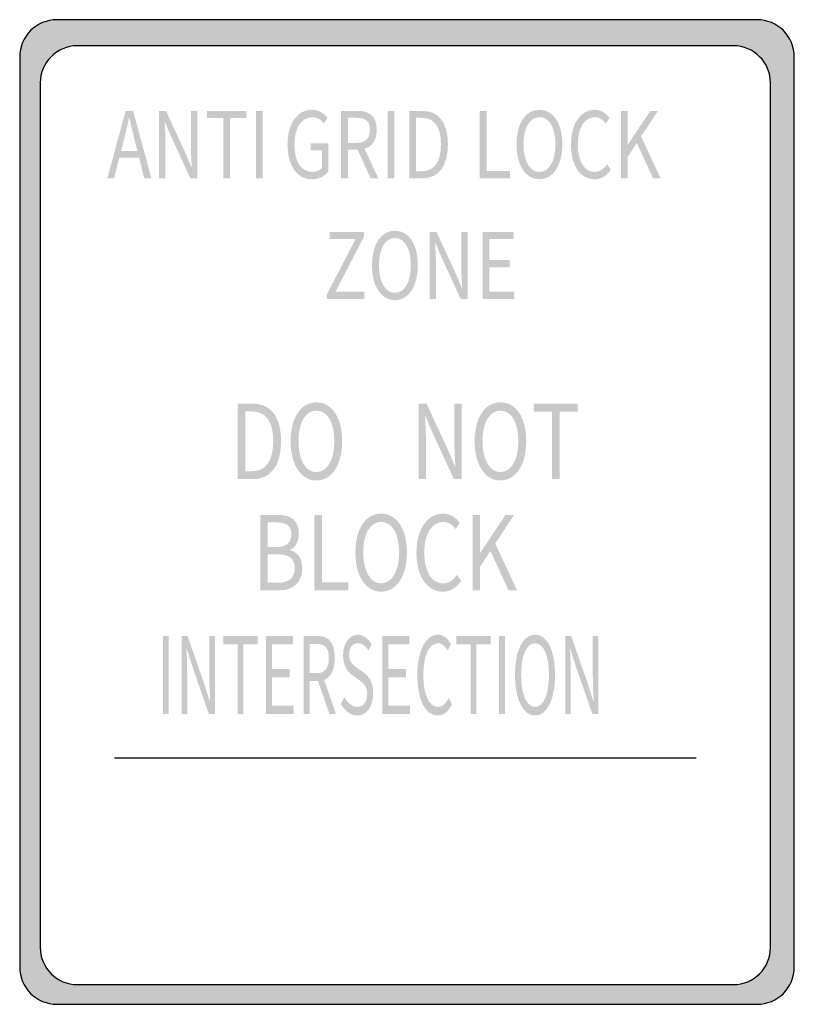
# Model space of a CAD drawing. Header units: inches. Extents: x -0.5 to 0.5, y -0.64 to 0.64.
import ezdxf

# ---------------------------------------------------------------- set-up
doc = ezdxf.new("R2010")
doc.units = ezdxf.units.IN
doc.header["$MEASUREMENT"] = 0

msp = doc.modelspace()

# ---------------------------------------------------------------- hatches: boundary and pattern name
h = msp.add_hatch(color=7)
h.paths.add_polyline_path([(-0.4519, 0.6356), (0.4519, 0.6356), (0.4585, 0.6352), (0.4648, 0.6339), (0.4708, 0.6318), (0.4763, 0.629), (0.4814, 0.6256), (0.486, 0.6216), (0.4901, 0.617), (0.4934, 0.6119), (0.4962, 0.6064), (0.4983, 0.6004), (0.4996, 0.5941), (0.5, 0.5875), (0.5, -0.5875), (0.4996, -0.5941), (0.4983, -0.6004), (0.4962, -0.6064), (0.4934, -0.6119), (0.4901, -0.617), (0.486, -0.6216), (0.4814, -0.6256), (0.4763, -0.629), (0.4708, -0.6318), (0.4648, -0.6339), (0.4585, -0.6352), (0.4519, -0.6356), (-0.4519, -0.6356), (-0.4585, -0.6352), (-0.4648, -0.6339), (-0.4708, -0.6318), (-0.4763, -0.629), (-0.4814, -0.6256), (-0.486, -0.6216), (-0.4901, -0.617), (-0.4934, -0.6119), (-0.4962, -0.6064), (-0.4983, -0.6004), (-0.4996, -0.5941), (-0.5, -0.5875), (-0.5, 0.5875), (-0.4996, 0.5941), (-0.4983, 0.6004), (-0.4962, 0.6064), (-0.4934, 0.6119), (-0.4901, 0.617), (-0.486, 0.6216), (-0.4814, 0.6256), (-0.4763, 0.629), (-0.4708, 0.6318), (-0.4648, 0.6339), (-0.4585, 0.6352), (-0.4519, 0.6356)])
h.paths.add_polyline_path([(0.4214, 0.6019), (-0.4254, 0.6019), (-0.432, 0.6015), (-0.4381, 0.6002), (-0.4441, 0.5981), (-0.4498, 0.5954), (-0.4549, 0.592), (-0.4595, 0.5879), (-0.4636, 0.5833), (-0.467, 0.5782), (-0.4697, 0.5727), (-0.4718, 0.5667), (-0.4731, 0.5604), (-0.4735, 0.5538), (-0.4735, -0.5621), (-0.4731, -0.5687), (-0.4718, -0.575), (-0.4697, -0.5809), (-0.467, -0.5865), (-0.4636, -0.5915), (-0.4595, -0.5962), (-0.4549, -0.6002), (-0.4498, -0.6036), (-0.4441, -0.6064), (-0.4381, -0.6085), (-0.432, -0.6098), (-0.4254, -0.6102), (0.4214, -0.6102), (0.4278, -0.6098), (0.4341, -0.6085), (0.4401, -0.6064), (0.4456, -0.6036), (0.4506, -0.6002), (0.4553, -0.5962), (0.4593, -0.5915), (0.4627, -0.5865), (0.4655, -0.5809), (0.4676, -0.575), (0.4689, -0.5687), (0.4693, -0.5621), (0.4693, 0.5538), (0.4689, 0.5604), (0.4676, 0.5667), (0.4655, 0.5727), (0.4627, 0.5782), (0.4593, 0.5833), (0.4553, 0.5879), (0.4506, 0.592), (0.4456, 0.5954), (0.4401, 0.5981), (0.4341, 0.6002), (0.4278, 0.6015), (0.4214, 0.6019)], flags=0)
h = msp.add_hatch(color=7)
h.paths.add_polyline_path([(-0.3868, 0.431), (-0.378, 0.431), (-0.3713, 0.4576), (-0.3459, 0.4576), (-0.3393, 0.431), (-0.33, 0.431), (-0.3536, 0.5178), (-0.3633, 0.5178), (-0.3868, 0.431)])
edge = h.paths.add_edge_path(flags=0)
edge.add_line((-0.3691, 0.4662), (-0.3657, 0.4796))
edge.add_spline(control_points=[(-0.3657, 0.4796), (-0.3632, 0.4894), (-0.3609, 0.4987), (-0.3588, 0.5089)], knot_values=[0, 0, 0, 0, 1, 1, 1, 1], degree=3, periodic=0)
edge.add_line((-0.3588, 0.5089), (-0.3584, 0.5089))
edge.add_spline(control_points=[(-0.3584, 0.5089), (-0.3561, 0.4989), (-0.3539, 0.4894), (-0.3514, 0.4796)], knot_values=[0, 0, 0, 0, 1, 1, 1, 1], degree=3, periodic=0)
edge.add_line((-0.3514, 0.4796), (-0.3481, 0.4662))
edge.add_line((-0.3481, 0.4662), (-0.3691, 0.4662))
h = msp.add_hatch(color=7)
edge = h.paths.add_edge_path()
edge.add_line((-0.32, 0.431), (-0.3118, 0.431))
edge.add_line((-0.3118, 0.431), (-0.3118, 0.4766))
edge.add_spline(control_points=[(-0.3118, 0.4766), (-0.3118, 0.4857), (-0.3125, 0.495), (-0.3128, 0.5037)], knot_values=[0, 0, 0, 0, 1, 1, 1, 1], degree=3, periodic=0)
edge.add_line((-0.3128, 0.5037), (-0.3125, 0.5037))
edge.add_line((-0.3125, 0.5037), (-0.305, 0.4858))
edge.add_line((-0.305, 0.4858), (-0.2797, 0.431))
edge.add_line((-0.2797, 0.431), (-0.2707, 0.431))
edge.add_line((-0.2707, 0.431), (-0.2707, 0.5178))
edge.add_line((-0.2707, 0.5178), (-0.279, 0.5178))
edge.add_line((-0.279, 0.5178), (-0.279, 0.4727))
edge.add_spline(control_points=[(-0.279, 0.4727), (-0.279, 0.4637), (-0.2784, 0.4539), (-0.2778, 0.4452)], knot_values=[0, 0, 0, 0, 1, 1, 1, 1], degree=3, periodic=0)
edge.add_line((-0.2778, 0.4452), (-0.2783, 0.4452))
edge.add_line((-0.2783, 0.4452), (-0.2858, 0.4631))
edge.add_line((-0.2858, 0.4631), (-0.3111, 0.5178))
edge.add_line((-0.3111, 0.5178), (-0.32, 0.5178))
edge.add_line((-0.32, 0.5178), (-0.32, 0.431))
for points in [[(-0.2372, 0.431), (-0.2284, 0.431), (-0.2284, 0.5086), (-0.2074, 0.5086), (-0.2074, 0.5178), (-0.2582, 0.5178), (-0.2582, 0.5086), (-0.2372, 0.5086), (-0.2372, 0.431)], [(-0.1949, 0.431), (-0.1862, 0.431), (-0.1862, 0.5178), (-0.1949, 0.5178), (-0.1949, 0.431)], [(-0.0249, 0.431), (-0.0162, 0.431), (-0.0162, 0.5178), (-0.0249, 0.5178), (-0.0249, 0.431)], [(0.094, 0.431), (0.1331, 0.431), (0.1331, 0.4404), (0.1027, 0.4404), (0.1027, 0.5178), (0.094, 0.5178), (0.094, 0.431)], [(0.2761, 0.431), (0.2848, 0.431), (0.2848, 0.4585), (0.2967, 0.4763), (0.3176, 0.431), (0.3273, 0.431), (0.3022, 0.4849), (0.324, 0.5178), (0.3141, 0.5178), (0.285, 0.4742), (0.2848, 0.4742), (0.2848, 0.5178), (0.2761, 0.5178), (0.2761, 0.431)], [(-0.1031, 0.275), (-0.0552, 0.275), (-0.0552, 0.2843), (-0.0923, 0.2843), (-0.0557, 0.3552), (-0.0557, 0.3617), (-0.0998, 0.3617), (-0.0998, 0.3525), (-0.0664, 0.3525), (-0.1031, 0.2816), (-0.1031, 0.275)], [(0.0975, 0.275), (0.1385, 0.275), (0.1385, 0.2843), (0.1062, 0.2843), (0.1062, 0.3159), (0.1326, 0.3159), (0.1326, 0.3253), (0.1062, 0.3253), (0.1062, 0.3525), (0.1375, 0.3525), (0.1375, 0.3617), (0.0975, 0.3617), (0.0975, 0.275)], [(0.187, 0.0425), (0.1969, 0.0425), (0.1969, 0.1295), (0.2204, 0.1295), (0.2204, 0.1399), (0.1634, 0.1399), (0.1634, 0.1295), (0.187, 0.1295), (0.187, 0.0425)], [(-0.1197, -0.1011), (-0.0758, -0.1011), (-0.0758, -0.0906), (-0.1099, -0.0906), (-0.1099, -0.0038), (-0.1197, -0.0038), (-0.1197, -0.1011)], [(0.0846, -0.1011), (0.0944, -0.1011), (0.0944, -0.0703), (0.1077, -0.0504), (0.1311, -0.1011), (0.1421, -0.1011), (0.1139, -0.0407), (0.1383, -0.0038), (0.1272, -0.0038), (0.0946, -0.0527), (0.0944, -0.0527), (0.0944, -0.0038), (0.0846, -0.0038), (0.0846, -0.1011)], [(-0.3151, -0.261), (-0.3075, -0.261), (-0.3075, -0.1602), (-0.3151, -0.1602), (-0.3151, -0.261)], [(-0.2188, -0.261), (-0.2111, -0.261), (-0.2111, -0.1709), (-0.1928, -0.1709), (-0.1928, -0.1602), (-0.2371, -0.1602), (-0.2371, -0.1709), (-0.2188, -0.1709), (-0.2188, -0.261)], [(-0.1819, -0.261), (-0.1462, -0.261), (-0.1462, -0.2501), (-0.1743, -0.2501), (-0.1743, -0.2134), (-0.1514, -0.2134), (-0.1514, -0.2025), (-0.1743, -0.2025), (-0.1743, -0.1709), (-0.1471, -0.1709), (-0.1471, -0.1602), (-0.1819, -0.1602), (-0.1819, -0.261)], [(-0.0318, -0.261), (0.0039, -0.261), (0.0039, -0.2501), (-0.0242, -0.2501), (-0.0242, -0.2134), (-0.0012, -0.2134), (-0.0012, -0.2025), (-0.0242, -0.2025), (-0.0242, -0.1709), (0.003, -0.1709), (0.003, -0.1602), (-0.0318, -0.1602), (-0.0318, -0.261)], [(0.082, -0.261), (0.0897, -0.261), (0.0897, -0.1709), (0.108, -0.1709), (0.108, -0.1602), (0.0637, -0.1602), (0.0637, -0.1709), (0.082, -0.1709), (0.082, -0.261)], [(0.1189, -0.261), (0.1264, -0.261), (0.1264, -0.1602), (0.1189, -0.1602), (0.1189, -0.261)]]:
    msp.add_hatch(color=7).paths.add_polyline_path(points)
h = msp.add_hatch(color=7)
edge = h.paths.add_edge_path()
edge.add_spline(control_points=[(-0.123, 0.4295), (-0.1137, 0.4295), (-0.106, 0.4338), (-0.1016, 0.4396)], knot_values=[0, 0, 0, 0, 1, 1, 1, 1], degree=3, periodic=0)
edge.add_line((-0.1016, 0.4396), (-0.1016, 0.476))
edge.add_line((-0.1016, 0.476), (-0.1244, 0.476))
edge.add_line((-0.1244, 0.476), (-0.1244, 0.4669))
edge.add_line((-0.1244, 0.4669), (-0.1096, 0.4669))
edge.add_line((-0.1096, 0.4669), (-0.1096, 0.4442))
edge.add_spline(control_points=[(-0.1096, 0.4442), (-0.1124, 0.441), (-0.1172, 0.4391), (-0.1221, 0.4391), (-0.137, 0.4391), (-0.1453, 0.4528), (-0.1453, 0.4747), (-0.1453, 0.4964), (-0.1362, 0.5097), (-0.1222, 0.5097), (-0.1153, 0.5097), (-0.1108, 0.5061), (-0.1073, 0.5016)], knot_values=[0, 0, 0, 0, 1, 1, 1, 2, 2, 2, 3, 3, 3, 4, 4, 4, 4], degree=3, periodic=0)
edge.add_line((-0.1073, 0.5016), (-0.1025, 0.5087))
edge.add_spline(control_points=[(-0.1025, 0.5087), (-0.1065, 0.5139), (-0.1129, 0.5193), (-0.1225, 0.5193), (-0.1409, 0.5193), (-0.1543, 0.5024), (-0.1543, 0.4744), (-0.1543, 0.4462), (-0.1413, 0.4295), (-0.123, 0.4295)], knot_values=[0, 0, 0, 0, 1, 1, 1, 2, 2, 2, 3, 3, 3, 3], degree=3, periodic=0)
h = msp.add_hatch(color=7)
edge = h.paths.add_edge_path()
edge.add_line((-0.047, 0.431), (-0.0371, 0.431))
edge.add_line((-0.0371, 0.431), (-0.0547, 0.469))
edge.add_spline(control_points=[(-0.0547, 0.469), (-0.0453, 0.4719), (-0.0391, 0.4799), (-0.0391, 0.4935), (-0.0391, 0.5115), (-0.0492, 0.5178), (-0.0633, 0.5178)], knot_values=[0, 0, 0, 0, 1, 1, 1, 2, 2, 2, 2], degree=3, periodic=0)
edge.add_line((-0.0633, 0.5178), (-0.085, 0.5178))
edge.add_line((-0.085, 0.5178), (-0.085, 0.431))
edge.add_line((-0.085, 0.431), (-0.0763, 0.431))
edge.add_line((-0.0763, 0.431), (-0.0763, 0.4679))
edge.add_line((-0.0763, 0.4679), (-0.0638, 0.4679))
edge.add_line((-0.0638, 0.4679), (-0.047, 0.431))
edge = h.paths.add_edge_path(flags=0)
edge.add_line((-0.0763, 0.4766), (-0.0763, 0.5089))
edge.add_line((-0.0763, 0.5089), (-0.0647, 0.5089))
edge.add_spline(control_points=[(-0.0647, 0.5089), (-0.0538, 0.5089), (-0.0478, 0.5049), (-0.0478, 0.4935), (-0.0478, 0.4822), (-0.0538, 0.4766), (-0.0647, 0.4766)], knot_values=[0, 0, 0, 0, 1, 1, 1, 2, 2, 2, 2], degree=3, periodic=0)
edge.add_line((-0.0647, 0.4766), (-0.0763, 0.4766))
h = msp.add_hatch(color=7)
edge = h.paths.add_edge_path()
edge.add_line((0.0028, 0.431), (0.0206, 0.431))
edge.add_spline(control_points=[(0.0206, 0.431), (0.0415, 0.431), (0.0528, 0.4473), (0.0528, 0.4747), (0.0528, 0.5024), (0.0415, 0.5178), (0.0202, 0.5178)], knot_values=[0, 0, 0, 0, 1, 1, 1, 2, 2, 2, 2], degree=3, periodic=0)
edge.add_line((0.0202, 0.5178), (0.0028, 0.5178))
edge.add_line((0.0028, 0.5178), (0.0028, 0.431))
edge = h.paths.add_edge_path(flags=0)
edge.add_line((0.0116, 0.44), (0.0116, 0.5089))
edge.add_line((0.0116, 0.5089), (0.0194, 0.5089))
edge.add_spline(control_points=[(0.0194, 0.5089), (0.0358, 0.5089), (0.0438, 0.4967), (0.0438, 0.4747), (0.0438, 0.4528), (0.0358, 0.44), (0.0194, 0.44)], knot_values=[0, 0, 0, 0, 1, 1, 1, 2, 2, 2, 2], degree=3, periodic=0)
edge.add_line((0.0194, 0.44), (0.0116, 0.44))
h = msp.add_hatch(color=7)
edge = h.paths.add_edge_path()
edge.add_spline(control_points=[(0.171, 0.4295), (0.1884, 0.4295), (0.2006, 0.4469), (0.2006, 0.4747), (0.2006, 0.5025), (0.1884, 0.5193), (0.171, 0.5193), (0.1536, 0.5193), (0.1414, 0.5025), (0.1414, 0.4747), (0.1414, 0.4469), (0.1536, 0.4295), (0.171, 0.4295)], knot_values=[0, 0, 0, 0, 1, 1, 1, 2, 2, 2, 3, 3, 3, 4, 4, 4, 4], degree=3, periodic=0)
edge = h.paths.add_edge_path(flags=0)
edge.add_spline(control_points=[(0.171, 0.4391), (0.1585, 0.4391), (0.1504, 0.4531), (0.1504, 0.4747), (0.1504, 0.4964), (0.1585, 0.5097), (0.171, 0.5097), (0.1835, 0.5097), (0.1916, 0.4964), (0.1916, 0.4747), (0.1916, 0.4531), (0.1835, 0.4391), (0.171, 0.4391)], knot_values=[0, 0, 0, 0, 1, 1, 1, 2, 2, 2, 3, 3, 3, 4, 4, 4, 4], degree=3, periodic=0)
h = msp.add_hatch(color=7)
edge = h.paths.add_edge_path()
edge.add_spline(control_points=[(0.2418, 0.4295), (0.2508, 0.4295), (0.2576, 0.434), (0.2631, 0.4419)], knot_values=[0, 0, 0, 0, 1, 1, 1, 1], degree=3, periodic=0)
edge.add_line((0.2631, 0.4419), (0.2583, 0.4489))
edge.add_spline(control_points=[(0.2583, 0.4489), (0.2538, 0.4428), (0.2488, 0.4391), (0.2422, 0.4391), (0.2289, 0.4391), (0.2206, 0.4528), (0.2206, 0.4747), (0.2206, 0.4964), (0.2294, 0.5097), (0.2425, 0.5097), (0.2484, 0.5097), (0.253, 0.5064), (0.2567, 0.5016)], knot_values=[0, 0, 0, 0, 1, 1, 1, 2, 2, 2, 3, 3, 3, 4, 4, 4, 4], degree=3, periodic=0)
edge.add_line((0.2567, 0.5016), (0.2614, 0.5087))
edge.add_spline(control_points=[(0.2614, 0.5087), (0.2574, 0.5142), (0.2508, 0.5193), (0.2424, 0.5193), (0.2248, 0.5193), (0.2116, 0.5024), (0.2116, 0.4744), (0.2116, 0.4462), (0.2245, 0.4295), (0.2418, 0.4295)], knot_values=[0, 0, 0, 0, 1, 1, 1, 2, 2, 2, 3, 3, 3, 3], degree=3, periodic=0)
h = msp.add_hatch(color=7)
edge = h.paths.add_edge_path()
edge.add_spline(control_points=[(-0.0156, 0.2734), (0.0018, 0.2734), (0.014, 0.2908), (0.014, 0.3186), (0.014, 0.3464), (0.0018, 0.3632), (-0.0156, 0.3632), (-0.033, 0.3632), (-0.0452, 0.3464), (-0.0452, 0.3186), (-0.0452, 0.2908), (-0.033, 0.2734), (-0.0156, 0.2734)], knot_values=[0, 0, 0, 0, 1, 1, 1, 2, 2, 2, 3, 3, 3, 4, 4, 4, 4], degree=3, periodic=0)
edge = h.paths.add_edge_path(flags=0)
edge.add_spline(control_points=[(-0.0156, 0.283), (-0.0281, 0.283), (-0.0362, 0.297), (-0.0362, 0.3186), (-0.0362, 0.3403), (-0.0281, 0.3537), (-0.0156, 0.3537), (-0.0031, 0.3537), (0.005, 0.3403), (0.005, 0.3186), (0.005, 0.297), (-0.0031, 0.283), (-0.0156, 0.283)], knot_values=[0, 0, 0, 0, 1, 1, 1, 2, 2, 2, 3, 3, 3, 4, 4, 4, 4], degree=3, periodic=0)
h = msp.add_hatch(color=7)
edge = h.paths.add_edge_path()
edge.add_line((0.0291, 0.275), (0.0373, 0.275))
edge.add_line((0.0373, 0.275), (0.0373, 0.3205))
edge.add_spline(control_points=[(0.0373, 0.3205), (0.0373, 0.3296), (0.0367, 0.3389), (0.0363, 0.3476)], knot_values=[0, 0, 0, 0, 1, 1, 1, 1], degree=3, periodic=0)
edge.add_line((0.0363, 0.3476), (0.0367, 0.3476))
edge.add_line((0.0367, 0.3476), (0.0441, 0.3298))
edge.add_line((0.0441, 0.3298), (0.0694, 0.275))
edge.add_line((0.0694, 0.275), (0.0784, 0.275))
edge.add_line((0.0784, 0.275), (0.0784, 0.3617))
edge.add_line((0.0784, 0.3617), (0.0701, 0.3617))
edge.add_line((0.0701, 0.3617), (0.0701, 0.3166))
edge.add_spline(control_points=[(0.0701, 0.3166), (0.0701, 0.3076), (0.0707, 0.2978), (0.0713, 0.2892)], knot_values=[0, 0, 0, 0, 1, 1, 1, 1], degree=3, periodic=0)
edge.add_line((0.0713, 0.2892), (0.0708, 0.2892))
edge.add_line((0.0708, 0.2892), (0.0634, 0.307))
edge.add_line((0.0634, 0.307), (0.038, 0.3617))
edge.add_line((0.038, 0.3617), (0.0291, 0.3617))
edge.add_line((0.0291, 0.3617), (0.0291, 0.275))
h = msp.add_hatch(color=7)
edge = h.paths.add_edge_path()
edge.add_spline(control_points=[(-0.1169, 0.0407), (-0.0974, 0.0407), (-0.0837, 0.0603), (-0.0837, 0.0915), (-0.0837, 0.1227), (-0.0974, 0.1415), (-0.1169, 0.1415), (-0.1365, 0.1415), (-0.1502, 0.1227), (-0.1502, 0.0915), (-0.1502, 0.0603), (-0.1365, 0.0407), (-0.1169, 0.0407)], knot_values=[0, 0, 0, 0, 1, 1, 1, 2, 2, 2, 3, 3, 3, 4, 4, 4, 4], degree=3, periodic=0)
edge = h.paths.add_edge_path(flags=0)
edge.add_spline(control_points=[(-0.1169, 0.0515), (-0.131, 0.0515), (-0.1401, 0.0672), (-0.1401, 0.0915), (-0.1401, 0.1158), (-0.131, 0.1308), (-0.1169, 0.1308), (-0.1029, 0.1308), (-0.0938, 0.1158), (-0.0938, 0.0915), (-0.0938, 0.0672), (-0.1029, 0.0515), (-0.1169, 0.0515)], knot_values=[0, 0, 0, 0, 1, 1, 1, 2, 2, 2, 3, 3, 3, 4, 4, 4, 4], degree=3, periodic=0)
h = msp.add_hatch(color=7)
edge = h.paths.add_edge_path()
edge.add_line((0.0152, 0.0425), (0.0244, 0.0425))
edge.add_line((0.0244, 0.0425), (0.0244, 0.0937))
edge.add_spline(control_points=[(0.0244, 0.0937), (0.0244, 0.1039), (0.0237, 0.1142), (0.0233, 0.1241)], knot_values=[0, 0, 0, 0, 1, 1, 1, 1], degree=3, periodic=0)
edge.add_line((0.0233, 0.1241), (0.0237, 0.1241))
edge.add_line((0.0237, 0.1241), (0.0321, 0.104))
edge.add_line((0.0321, 0.104), (0.0605, 0.0425))
edge.add_line((0.0605, 0.0425), (0.0706, 0.0425))
edge.add_line((0.0706, 0.0425), (0.0706, 0.1399))
edge.add_line((0.0706, 0.1399), (0.0612, 0.1399))
edge.add_line((0.0612, 0.1399), (0.0612, 0.0893))
edge.add_spline(control_points=[(0.0612, 0.0893), (0.0612, 0.0792), (0.0619, 0.0682), (0.0626, 0.0585)], knot_values=[0, 0, 0, 0, 1, 1, 1, 1], degree=3, periodic=0)
edge.add_line((0.0626, 0.0585), (0.0621, 0.0585))
edge.add_line((0.0621, 0.0585), (0.0537, 0.0785))
edge.add_line((0.0537, 0.0785), (0.0252, 0.1399))
edge.add_line((0.0252, 0.1399), (0.0152, 0.1399))
edge.add_line((0.0152, 0.1399), (0.0152, 0.0425))
h = msp.add_hatch(color=7)
edge = h.paths.add_edge_path()
edge.add_spline(control_points=[(0.1207, 0.0408), (0.1402, 0.0408), (0.1539, 0.0603), (0.1539, 0.0915), (0.1539, 0.1227), (0.1402, 0.1416), (0.1207, 0.1416), (0.1011, 0.1416), (0.0874, 0.1227), (0.0874, 0.0915), (0.0874, 0.0603), (0.1011, 0.0408), (0.1207, 0.0408)], knot_values=[0, 0, 0, 0, 1, 1, 1, 2, 2, 2, 3, 3, 3, 4, 4, 4, 4], degree=3, periodic=0)
edge = h.paths.add_edge_path(flags=0)
edge.add_spline(control_points=[(0.1207, 0.0516), (0.1067, 0.0516), (0.0975, 0.0672), (0.0975, 0.0915), (0.0975, 0.1158), (0.1067, 0.1308), (0.1207, 0.1308), (0.1347, 0.1308), (0.1438, 0.1158), (0.1438, 0.0915), (0.1438, 0.0672), (0.1347, 0.0516), (0.1207, 0.0516)], knot_values=[0, 0, 0, 0, 1, 1, 1, 2, 2, 2, 3, 3, 3, 4, 4, 4, 4], degree=3, periodic=0)
h = msp.add_hatch(color=7)
edge = h.paths.add_edge_path()
edge.add_line((-0.2187, 0.0425), (-0.1988, 0.0425))
edge.add_spline(control_points=[(-0.1988, 0.0425), (-0.1754, 0.0425), (-0.1626, 0.0607), (-0.1626, 0.0915), (-0.1626, 0.1225), (-0.1754, 0.1398), (-0.1993, 0.1398)], knot_values=[0, 0, 0, 0, 1, 1, 1, 2, 2, 2, 2], degree=3, periodic=0)
edge.add_line((-0.1993, 0.1398), (-0.2187, 0.1398))
edge.add_line((-0.2187, 0.1398), (-0.2187, 0.0425))
edge = h.paths.add_edge_path(flags=0)
edge.add_line((-0.2089, 0.0526), (-0.2089, 0.1298))
edge.add_line((-0.2089, 0.1298), (-0.2001, 0.1298))
edge.add_spline(control_points=[(-0.2001, 0.1298), (-0.1817, 0.1298), (-0.1727, 0.1162), (-0.1727, 0.0915), (-0.1727, 0.0669), (-0.1817, 0.0526), (-0.2001, 0.0526)], knot_values=[0, 0, 0, 0, 1, 1, 1, 2, 2, 2, 2], degree=3, periodic=0)
edge.add_line((-0.2001, 0.0526), (-0.2089, 0.0526))
h = msp.add_hatch(color=7)
edge = h.paths.add_edge_path()
edge.add_line((-0.1895, -0.1011), (-0.1647, -0.1011))
edge.add_spline(control_points=[(-0.1647, -0.1011), (-0.1473, -0.1011), (-0.1352, -0.0917), (-0.1352, -0.0726), (-0.1352, -0.0593), (-0.1418, -0.0516), (-0.151, -0.0494)], knot_values=[0, 0, 0, 0, 1, 1, 1, 2, 2, 2, 2], degree=3, periodic=0)
edge.add_line((-0.151, -0.0494), (-0.151, -0.0487))
edge.add_spline(control_points=[(-0.151, -0.0487), (-0.1437, -0.0458), (-0.1397, -0.0373), (-0.1397, -0.0276), (-0.1397, -0.0104), (-0.1507, -0.0038), (-0.1664, -0.0038)], knot_values=[0, 0, 0, 0, 1, 1, 1, 2, 2, 2, 2], degree=3, periodic=0)
edge.add_line((-0.1664, -0.0038), (-0.1895, -0.0038))
edge.add_line((-0.1895, -0.0038), (-0.1895, -0.1011))
edge = h.paths.add_edge_path(flags=0)
edge.add_line((-0.1797, -0.0913), (-0.1797, -0.0547))
edge.add_line((-0.1797, -0.0547), (-0.1661, -0.0547))
edge.add_spline(control_points=[(-0.1661, -0.0547), (-0.1524, -0.0547), (-0.1449, -0.0601), (-0.1449, -0.0722), (-0.1449, -0.0853), (-0.1527, -0.0913), (-0.1661, -0.0913)], knot_values=[0, 0, 0, 0, 1, 1, 1, 2, 2, 2, 2], degree=3, periodic=0)
edge.add_line((-0.1661, -0.0913), (-0.1797, -0.0913))
edge = h.paths.add_edge_path(flags=0)
edge.add_line((-0.1797, -0.0451), (-0.1797, -0.0135))
edge.add_line((-0.1797, -0.0135), (-0.1677, -0.0135))
edge.add_spline(control_points=[(-0.1677, -0.0135), (-0.1555, -0.0135), (-0.1493, -0.0177), (-0.1493, -0.0292), (-0.1493, -0.0391), (-0.1548, -0.0451), (-0.1681, -0.0451)], knot_values=[0, 0, 0, 0, 1, 1, 1, 2, 2, 2, 2], degree=3, periodic=0)
edge.add_line((-0.1681, -0.0451), (-0.1797, -0.0451))
h = msp.add_hatch(color=7)
edge = h.paths.add_edge_path()
edge.add_spline(control_points=[(-0.0333, -0.1029), (-0.0138, -0.1029), (-0.0001, -0.0833), (-0.0001, -0.0521), (-0.0001, -0.0209), (-0.0138, -0.0021), (-0.0333, -0.0021), (-0.0529, -0.0021), (-0.0666, -0.0209), (-0.0666, -0.0521), (-0.0666, -0.0833), (-0.0529, -0.1029), (-0.0333, -0.1029)], knot_values=[0, 0, 0, 0, 1, 1, 1, 2, 2, 2, 3, 3, 3, 4, 4, 4, 4], degree=3, periodic=0)
edge = h.paths.add_edge_path(flags=0)
edge.add_spline(control_points=[(-0.0333, -0.0921), (-0.0474, -0.0921), (-0.0565, -0.0764), (-0.0565, -0.0521), (-0.0565, -0.0278), (-0.0474, -0.0128), (-0.0333, -0.0128), (-0.0193, -0.0128), (-0.0102, -0.0278), (-0.0102, -0.0521), (-0.0102, -0.0764), (-0.0193, -0.0921), (-0.0333, -0.0921)], knot_values=[0, 0, 0, 0, 1, 1, 1, 2, 2, 2, 3, 3, 3, 4, 4, 4, 4], degree=3, periodic=0)
h = msp.add_hatch(color=7)
edge = h.paths.add_edge_path()
edge.add_spline(control_points=[(0.0461, -0.1029), (0.0562, -0.1029), (0.0639, -0.0978), (0.07, -0.0889)], knot_values=[0, 0, 0, 0, 1, 1, 1, 1], degree=3, periodic=0)
edge.add_line((0.07, -0.0889), (0.0646, -0.0811))
edge.add_spline(control_points=[(0.0646, -0.0811), (0.0596, -0.088), (0.054, -0.0921), (0.0466, -0.0921), (0.0317, -0.0921), (0.0223, -0.0767), (0.0223, -0.0521), (0.0223, -0.0278), (0.0322, -0.0128), (0.0469, -0.0128), (0.0536, -0.0128), (0.0587, -0.0166), (0.0628, -0.022)], knot_values=[0, 0, 0, 0, 1, 1, 1, 2, 2, 2, 3, 3, 3, 4, 4, 4, 4], degree=3, periodic=0)
edge.add_line((0.0628, -0.022), (0.0681, -0.014))
edge.add_spline(control_points=[(0.0681, -0.014), (0.0637, -0.0078), (0.0562, -0.0021), (0.0468, -0.0021), (0.027, -0.0021), (0.0122, -0.0211), (0.0122, -0.0525), (0.0122, -0.0841), (0.0267, -0.1029), (0.0461, -0.1029)], knot_values=[0, 0, 0, 0, 1, 1, 1, 2, 2, 2, 3, 3, 3, 3], degree=3, periodic=0)
h = msp.add_hatch(color=7)
edge = h.paths.add_edge_path()
edge.add_line((-0.2909, -0.261), (-0.2838, -0.261))
edge.add_line((-0.2838, -0.261), (-0.2838, -0.208))
edge.add_spline(control_points=[(-0.2838, -0.208), (-0.2838, -0.1974), (-0.2843, -0.1867), (-0.2847, -0.1766)], knot_values=[0, 0, 0, 0, 1, 1, 1, 1], degree=3, periodic=0)
edge.add_line((-0.2847, -0.1766), (-0.2843, -0.1766))
edge.add_line((-0.2843, -0.1766), (-0.2778, -0.1973))
edge.add_line((-0.2778, -0.1973), (-0.2558, -0.261))
edge.add_line((-0.2558, -0.261), (-0.248, -0.261))
edge.add_line((-0.248, -0.261), (-0.248, -0.1602))
edge.add_line((-0.248, -0.1602), (-0.2552, -0.1602))
edge.add_line((-0.2552, -0.1602), (-0.2552, -0.2126))
edge.add_spline(control_points=[(-0.2552, -0.2126), (-0.2552, -0.223), (-0.2546, -0.2344), (-0.2541, -0.2445)], knot_values=[0, 0, 0, 0, 1, 1, 1, 1], degree=3, periodic=0)
edge.add_line((-0.2541, -0.2445), (-0.2546, -0.2445))
edge.add_line((-0.2546, -0.2445), (-0.2611, -0.2237))
edge.add_line((-0.2611, -0.2237), (-0.2832, -0.1602))
edge.add_line((-0.2832, -0.1602), (-0.2909, -0.1602))
edge.add_line((-0.2909, -0.1602), (-0.2909, -0.261))
h = msp.add_hatch(color=7)
edge = h.paths.add_edge_path()
edge.add_line((-0.1001, -0.261), (-0.0916, -0.261))
edge.add_line((-0.0916, -0.261), (-0.1069, -0.2168))
edge.add_spline(control_points=[(-0.1069, -0.2168), (-0.0987, -0.2135), (-0.0933, -0.2042), (-0.0933, -0.1884), (-0.0933, -0.1675), (-0.1021, -0.1602), (-0.1144, -0.1602)], knot_values=[0, 0, 0, 0, 1, 1, 1, 2, 2, 2, 2], degree=3, periodic=0)
edge.add_line((-0.1144, -0.1602), (-0.1333, -0.1602))
edge.add_line((-0.1333, -0.1602), (-0.1333, -0.261))
edge.add_line((-0.1333, -0.261), (-0.1257, -0.261))
edge.add_line((-0.1257, -0.261), (-0.1257, -0.2182))
edge.add_line((-0.1257, -0.2182), (-0.1148, -0.2182))
edge.add_line((-0.1148, -0.2182), (-0.1001, -0.261))
edge = h.paths.add_edge_path(flags=0)
edge.add_line((-0.1257, -0.208), (-0.1257, -0.1705))
edge.add_line((-0.1257, -0.1705), (-0.1156, -0.1705))
edge.add_spline(control_points=[(-0.1156, -0.1705), (-0.1061, -0.1705), (-0.1009, -0.1752), (-0.1009, -0.1884), (-0.1009, -0.2016), (-0.1061, -0.208), (-0.1156, -0.208)], knot_values=[0, 0, 0, 0, 1, 1, 1, 2, 2, 2, 2], degree=3, periodic=0)
edge.add_line((-0.1156, -0.208), (-0.1257, -0.208))
h = msp.add_hatch(color=7)
edge = h.paths.add_edge_path()
edge.add_spline(control_points=[(-0.0642, -0.2627), (-0.0516, -0.2627), (-0.0436, -0.2501), (-0.0436, -0.2342), (-0.0436, -0.2192), (-0.0491, -0.2123), (-0.0561, -0.2072)], knot_values=[0, 0, 0, 0, 1, 1, 1, 2, 2, 2, 2], degree=3, periodic=0)
edge.add_line((-0.0561, -0.2072), (-0.0647, -0.201))
edge.add_spline(control_points=[(-0.0647, -0.201), (-0.0694, -0.1977), (-0.0747, -0.194), (-0.0747, -0.1841), (-0.0747, -0.1752), (-0.0703, -0.1695), (-0.0634, -0.1695), (-0.0578, -0.1695), (-0.0534, -0.1731), (-0.0497, -0.1789)], knot_values=[0, 0, 0, 0, 1, 1, 1, 2, 2, 2, 3, 3, 3, 3], degree=3, periodic=0)
edge.add_line((-0.0497, -0.1789), (-0.0457, -0.1708))
edge.add_spline(control_points=[(-0.0457, -0.1708), (-0.0499, -0.1635), (-0.0563, -0.1584), (-0.0634, -0.1584), (-0.0744, -0.1584), (-0.0825, -0.1695), (-0.0825, -0.1851), (-0.0825, -0.1998), (-0.0758, -0.2069), (-0.0702, -0.2109)], knot_values=[0, 0, 0, 0, 1, 1, 1, 2, 2, 2, 3, 3, 3, 3], degree=3, periodic=0)
edge.add_line((-0.0702, -0.2109), (-0.0615, -0.2172))
edge.add_spline(control_points=[(-0.0615, -0.2172), (-0.0558, -0.2215), (-0.0514, -0.2248), (-0.0514, -0.2353), (-0.0514, -0.245), (-0.0561, -0.2516), (-0.0641, -0.2516), (-0.0704, -0.2516), (-0.0765, -0.2467), (-0.0808, -0.2391)], knot_values=[0, 0, 0, 0, 1, 1, 1, 2, 2, 2, 3, 3, 3, 3], degree=3, periodic=0)
edge.add_line((-0.0808, -0.2391), (-0.0853, -0.2479))
edge.add_spline(control_points=[(-0.0853, -0.2479), (-0.0801, -0.257), (-0.0728, -0.2627), (-0.0642, -0.2627)], knot_values=[0, 0, 0, 0, 1, 1, 1, 1], degree=3, periodic=0)
h = msp.add_hatch(color=7)
edge = h.paths.add_edge_path()
edge.add_spline(control_points=[(0.0396, -0.2627), (0.0474, -0.2627), (0.0534, -0.2575), (0.0581, -0.2483)], knot_values=[0, 0, 0, 0, 1, 1, 1, 1], degree=3, periodic=0)
edge.add_line((0.0581, -0.2483), (0.0539, -0.2402))
edge.add_spline(control_points=[(0.0539, -0.2402), (0.0501, -0.2474), (0.0457, -0.2516), (0.0399, -0.2516), (0.0284, -0.2516), (0.0211, -0.2357), (0.0211, -0.2102), (0.0211, -0.1851), (0.0288, -0.1695), (0.0402, -0.1695), (0.0454, -0.1695), (0.0493, -0.1734), (0.0525, -0.179)], knot_values=[0, 0, 0, 0, 1, 1, 1, 2, 2, 2, 3, 3, 3, 4, 4, 4, 4], degree=3, periodic=0)
edge.add_line((0.0525, -0.179), (0.0567, -0.1708))
edge.add_spline(control_points=[(0.0567, -0.1708), (0.0532, -0.1643), (0.0474, -0.1584), (0.0401, -0.1584), (0.0247, -0.1584), (0.0133, -0.1781), (0.0133, -0.2106), (0.0133, -0.2434), (0.0245, -0.2627), (0.0396, -0.2627)], knot_values=[0, 0, 0, 0, 1, 1, 1, 2, 2, 2, 3, 3, 3, 3], degree=3, periodic=0)
h = msp.add_hatch(color=7)
edge = h.paths.add_edge_path()
edge.add_spline(control_points=[(0.1653, -0.2627), (0.1805, -0.2627), (0.1911, -0.2425), (0.1911, -0.2102), (0.1911, -0.1779), (0.1805, -0.1584), (0.1653, -0.1584), (0.1501, -0.1584), (0.1395, -0.1779), (0.1395, -0.2102), (0.1395, -0.2425), (0.1501, -0.2627), (0.1653, -0.2627)], knot_values=[0, 0, 0, 0, 1, 1, 1, 2, 2, 2, 3, 3, 3, 4, 4, 4, 4], degree=3, periodic=0)
edge = h.paths.add_edge_path(flags=0)
edge.add_spline(control_points=[(0.1653, -0.2516), (0.1544, -0.2516), (0.1473, -0.2354), (0.1473, -0.2102), (0.1473, -0.1851), (0.1544, -0.1695), (0.1653, -0.1695), (0.1762, -0.1695), (0.1833, -0.1851), (0.1833, -0.2102), (0.1833, -0.2354), (0.1762, -0.2516), (0.1653, -0.2516)], knot_values=[0, 0, 0, 0, 1, 1, 1, 2, 2, 2, 3, 3, 3, 4, 4, 4, 4], degree=3, periodic=0)
h = msp.add_hatch(color=7)
edge = h.paths.add_edge_path()
edge.add_line((0.2042, -0.261), (0.2114, -0.261))
edge.add_line((0.2114, -0.261), (0.2114, -0.208))
edge.add_spline(control_points=[(0.2114, -0.208), (0.2114, -0.1974), (0.2108, -0.1867), (0.2105, -0.1766)], knot_values=[0, 0, 0, 0, 1, 1, 1, 1], degree=3, periodic=0)
edge.add_line((0.2105, -0.1766), (0.2108, -0.1766))
edge.add_line((0.2108, -0.1766), (0.2173, -0.1973))
edge.add_line((0.2173, -0.1973), (0.2394, -0.261))
edge.add_line((0.2394, -0.261), (0.2472, -0.261))
edge.add_line((0.2472, -0.261), (0.2472, -0.1602))
edge.add_line((0.2472, -0.1602), (0.2399, -0.1602))
edge.add_line((0.2399, -0.1602), (0.2399, -0.2126))
edge.add_spline(control_points=[(0.2399, -0.2126), (0.2399, -0.223), (0.2405, -0.2344), (0.241, -0.2445)], knot_values=[0, 0, 0, 0, 1, 1, 1, 1], degree=3, periodic=0)
edge.add_line((0.241, -0.2445), (0.2406, -0.2445))
edge.add_line((0.2406, -0.2445), (0.2341, -0.2237))
edge.add_line((0.2341, -0.2237), (0.212, -0.1602))
edge.add_line((0.212, -0.1602), (0.2042, -0.1602))
edge.add_line((0.2042, -0.1602), (0.2042, -0.261))

# ---------------------------------------------------------------- linework, layer by layer
at = {"color": 7}
for p, q in [((0.452, 0.6356), (-0.452, 0.6356)), ((0.4213, 0.6019), (-0.4255, 0.6019)), ((-0.5, 0.5876), (-0.5, -0.5876)), ((0.5, -0.5876), (0.5, 0.5876)), ((-0.4735, 0.5539), (-0.4735, -0.5622)), ((0.4693, -0.5622), (0.4693, 0.5539)), ((-0.3775, -0.3176), (0.3733, -0.3176)), ((-0.4255, -0.6102), (0.4213, -0.6102)), ((-0.452, -0.6356), (0.452, -0.6356))]:
    msp.add_line(p, q, dxfattribs=at)
for points in [[(-0.452, 0.6356), (-0.4785, 0.6356), (-0.5, 0.6141), (-0.5, 0.5876)], [(0.5, 0.5876), (0.5, 0.6141), (0.4785, 0.6356), (0.452, 0.6356)], [(-0.4255, 0.6019), (-0.452, 0.6019), (-0.4735, 0.5804), (-0.4735, 0.5539)], [(0.4693, 0.5539), (0.4693, 0.5804), (0.4478, 0.6019), (0.4213, 0.6019)], [(-0.4735, -0.5622), (-0.4735, -0.5887), (-0.452, -0.6102), (-0.4255, -0.6102)], [(0.4213, -0.6102), (0.4478, -0.6102), (0.4693, -0.5887), (0.4693, -0.5622)], [(-0.5, -0.5876), (-0.5, -0.6141), (-0.4785, -0.6356), (-0.452, -0.6356)], [(0.452, -0.6356), (0.4785, -0.6356), (0.5, -0.6141), (0.5, -0.5876)]]:
    msp.add_open_spline(points, degree=3, dxfattribs=at)

doc.saveas('drawing.dxf')
